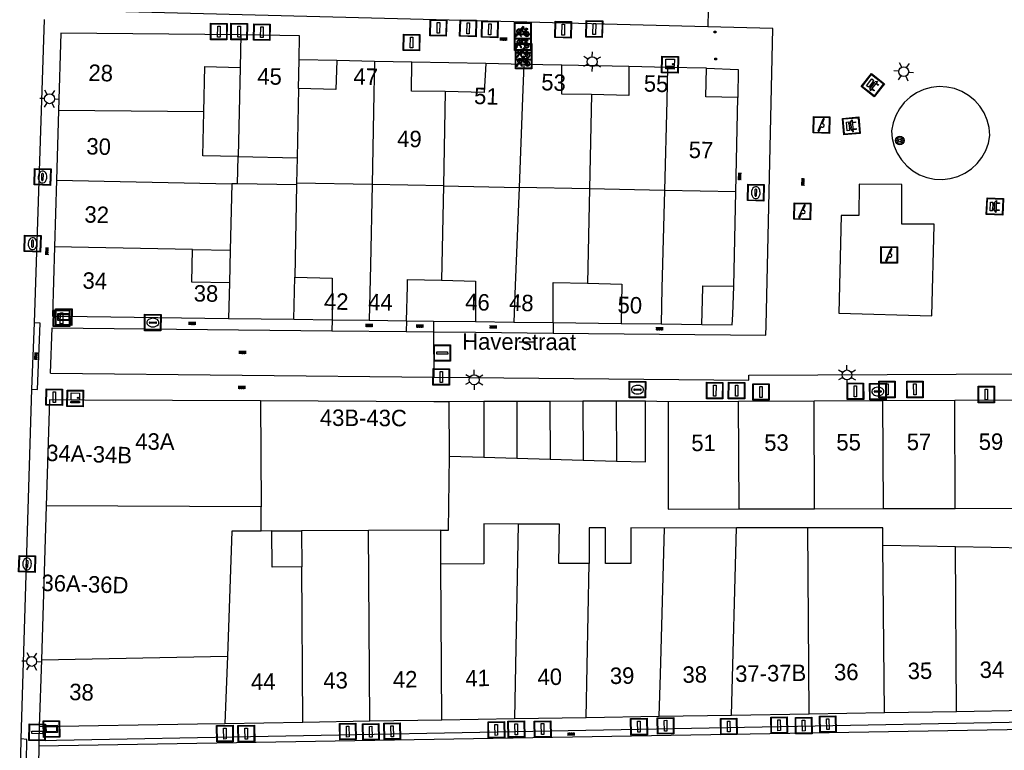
# Model space of a CAD drawing. Header units: metres. Extents: x 93870 to 95789, y 463036 to 464040.
# Tile 35 of 256: x 94147 to 94207, y 463254 to 463298. Entities that reach past the tile are written whole.
import ezdxf
from ezdxf.enums import TextEntityAlignment as Align

# ---------------------------------------------------------------- set-up
doc = ezdxf.new("R2010")
doc.units = ezdxf.units.M
doc.header["$LTSCALE"] = 25.4
for name, color, linetype in [('B_BEBOUWINGSGRENS_0', 1, 'Continuous'), ('B_TUSSENMUUR_0', 7, 'Continuous'), ('Q_BANK_0', 7, 'Continuous'), ('Q_BOOM_0', 3, 'Continuous'), ('Q_BRANDKRAAN_0', 5, 'Continuous'), ('Q_CAI-KAST_0', 10, 'Continuous'), ('Q_FIETSENREK_0', 6, 'Continuous'), ('Q_KOLK_0', 254, 'Continuous'), ('Q_LICHTMAST_0', 2, 'Continuous'), ('Q_SPEELVOORZIENING_0', 45, 'Continuous'), ('Q_STRAATNAAMBORD_0', 7, 'Continuous'), ('Q_VERKEERSBORDPAAL_0', 40, 'Continuous'), ('S_GBKN_SYMBOOL_OV_GROOT_0', 7, 'Continuous'), ('T_HEK_0', 57, 'Continuous'), ('V_WEGGRENS_0', 7, 'Continuous'), ('Z_GBKN_HUISNUMMER_0', 252, 'Continuous'), ('Z_STRAATNAAM_0', 252, 'Continuous')]:
    doc.layers.add(name, color=color, linetype=linetype)
for name, color, linetype, true_color in [('Q_AFSLUITPAAL_0', 7, 'Continuous', 0xf86a3a), ('Q_PAAL_STEEN_0', 7, 'Continuous', 0xa97373), ('Q_PAALTJE_0', 7, 'Continuous', 0x666666)]:
    doc.layers.add(name, color=color, linetype=linetype, true_color=true_color)

# ---------------------------------------------------------------- blocks, each defined once
blk = doc.blocks.new('Q_STRAATNAAMBORD')
for points in [[(-0.5, 0.5), (0.5, 0.5), (0.5, -0.5), (-0.5, -0.5)], [(-0.369, 0.22), (0.358, 0.22), (0.358, -0.214), (-0.369, -0.214)]]:
    blk.add_lwpolyline(points, close=True)
for points in [[(-0.442, 0.464), (0.438, 0.464, -0.414214), (0.459, 0.442), (0.459, -0.437, -0.414214), (0.438, -0.459), (-0.442, -0.459, -0.414214), (-0.463, -0.437), (-0.463, 0.442), (-0.463, 0.444), (-0.463, 0.446), (-0.463, 0.448), (-0.462, 0.45), (-0.461, 0.451), (-0.46, 0.453), (-0.459, 0.455), (-0.458, 0.456), (-0.457, 0.457), (-0.456, 0.459), (-0.454, 0.46), (-0.453, 0.461), (-0.451, 0.462), (-0.449, 0.462), (-0.447, 0.463), (-0.446, 0.463), (-0.444, 0.464), (-0.442, 0.464)], [(-0.287, 0.16), (0.281, 0.16, -0.414214), (0.303, 0.139), (0.303, -0.134, -0.414214), (0.281, -0.156), (-0.287, -0.156, -0.414214), (-0.308, -0.134), (-0.308, 0.139), (-0.308, 0.14), (-0.308, 0.142), (-0.307, 0.144), (-0.307, 0.146), (-0.306, 0.148), (-0.305, 0.149), (-0.304, 0.151), (-0.303, 0.152), (-0.302, 0.154), (-0.3, 0.155), (-0.299, 0.156), (-0.297, 0.157), (-0.296, 0.158), (-0.294, 0.159), (-0.292, 0.159), (-0.29, 0.16), (-0.288, 0.16), (-0.287, 0.16)]]:
    blk.add_lwpolyline(points, format="xyb")
blk = doc.blocks.new('Q_CAI-KAST')
for points in [[(-0.5, 0.5), (0.5, 0.5), (0.5, -0.5), (-0.5, -0.5)], [(-0.262, 0.264), (0.25, 0.264), (0.25, 0.187), (-0.262, 0.187)], [(-0.262, 0.107), (0.25, 0.107), (0.25, -0.332), (-0.262, -0.332)]]:
    blk.add_lwpolyline(points, close=True)
blk.add_lwpolyline([(-0.442, 0.464), (0.438, 0.464, -0.414214), (0.459, 0.442), (0.459, -0.437, -0.414214), (0.438, -0.459), (-0.442, -0.459, -0.414214), (-0.463, -0.437), (-0.463, 0.442), (-0.463, 0.444), (-0.463, 0.446), (-0.463, 0.448), (-0.462, 0.45), (-0.461, 0.451), (-0.46, 0.453), (-0.459, 0.455), (-0.458, 0.456), (-0.457, 0.457), (-0.456, 0.459), (-0.454, 0.46), (-0.453, 0.461), (-0.451, 0.462), (-0.449, 0.462), (-0.447, 0.463), (-0.446, 0.463), (-0.444, 0.464), (-0.442, 0.464)], format="xyb")
blk.add_circle((-0.177, -0.034), 0.0354)
blk = doc.blocks.new('Q_LICHTMAST')
for points in [[(0, 0.3), (0, 0.6)], [(-0.26, 0.15), (-0.52, 0.3)], [(0.26, 0.15), (0.52, 0.3)], [(-0.26, -0.15), (-0.52, -0.3)], [(0, -0.3), (0, -0.6)], [(0.26, -0.15), (0.52, -0.3)]]:
    blk.add_lwpolyline(points)
blk.add_circle((0, 0), 0.3)
blk = doc.blocks.new('Q_VERKEERSBORDPAAL')
for points in [[(-0.5, 0.5), (0.5, 0.5), (0.5, -0.5), (-0.5, -0.5)], [(-0.08, 0.333), (0.071, 0.333), (0.071, -0.329), (-0.08, -0.329)]]:
    blk.add_lwpolyline(points, close=True)
blk.add_lwpolyline([(-0.442, 0.464), (0.438, 0.464, -0.414214), (0.459, 0.442), (0.459, -0.437, -0.414214), (0.438, -0.459), (-0.442, -0.459, -0.414214), (-0.463, -0.437), (-0.463, 0.442), (-0.463, 0.444), (-0.463, 0.446), (-0.463, 0.448), (-0.462, 0.45), (-0.461, 0.451), (-0.46, 0.453), (-0.459, 0.455), (-0.458, 0.456), (-0.457, 0.457), (-0.456, 0.459), (-0.454, 0.46), (-0.453, 0.461), (-0.451, 0.462), (-0.449, 0.462), (-0.447, 0.463), (-0.446, 0.463), (-0.444, 0.464), (-0.442, 0.464)], format="xyb")
blk = doc.blocks.new('Q_AFSLUITPAAL')
for points in [[(-0.5, 0.5), (0.5, 0.5), (0.5, -0.5), (-0.5, -0.5)], [(-0.08, 0.333), (0.071, 0.333), (0.071, -0.329), (-0.08, -0.329)]]:
    blk.add_lwpolyline(points, close=True)
blk.add_lwpolyline([(-0.442, 0.464), (0.438, 0.464, -0.414214), (0.459, 0.442), (0.459, -0.437, -0.414214), (0.438, -0.459), (-0.442, -0.459, -0.414214), (-0.463, -0.437), (-0.463, 0.442), (-0.463, 0.444), (-0.463, 0.446), (-0.463, 0.448), (-0.462, 0.45), (-0.461, 0.451), (-0.46, 0.453), (-0.459, 0.455), (-0.458, 0.456), (-0.457, 0.457), (-0.456, 0.459), (-0.454, 0.46), (-0.453, 0.461), (-0.451, 0.462), (-0.449, 0.462), (-0.447, 0.463), (-0.446, 0.463), (-0.444, 0.464), (-0.442, 0.464)], format="xyb")
blk = doc.blocks.new('Q_PAAL_STEEN')
for points in [[(-0.5, 0.5), (0.5, 0.5), (0.5, -0.5), (-0.5, -0.5)], [(-0.08, 0.333), (0.071, 0.333), (0.071, -0.329), (-0.08, -0.329)]]:
    blk.add_lwpolyline(points, close=True)
blk.add_lwpolyline([(-0.442, 0.464), (0.438, 0.464, -0.414214), (0.459, 0.442), (0.459, -0.437, -0.414214), (0.438, -0.459), (-0.442, -0.459, -0.414214), (-0.463, -0.437), (-0.463, 0.442), (-0.463, 0.444), (-0.463, 0.446), (-0.463, 0.448), (-0.462, 0.45), (-0.461, 0.451), (-0.46, 0.453), (-0.459, 0.455), (-0.458, 0.456), (-0.457, 0.457), (-0.456, 0.459), (-0.454, 0.46), (-0.453, 0.461), (-0.451, 0.462), (-0.449, 0.462), (-0.447, 0.463), (-0.446, 0.463), (-0.444, 0.464), (-0.442, 0.464)], format="xyb")
blk = doc.blocks.new('Q_PAALTJE')
at = {"color": 251, "true_color": 0x666666, "xscale": 0.1, "yscale": 0.1, "zscale": 0.01}
blk.add_blockref('Q_PAAL_STEEN', (0, 0), dxfattribs=at)
blk = doc.blocks.new('Q_KOLK')
blk.add_lwpolyline([(-0.5, 0.5), (0.5, 0.5), (0.5, -0.5), (-0.5, -0.5)], close=True)
for points in [[(-0.442, 0.464), (0.438, 0.464, -0.414214), (0.459, 0.442), (0.459, -0.437, -0.414214), (0.438, -0.459), (-0.442, -0.459, -0.414214), (-0.463, -0.437), (-0.463, 0.442, -0.414214), (-0.442, 0.464)], [(-0.345, 0.105, 0.380426), (-0.276, -0.18)], [(-0.008, 0.266, 0.240218), (-0.345, 0.105)], [(-0.194, 0.045, 0.853344), (-0.194, -0.032)], [(0.331, 0.111, 0.240191), (-0.008, 0.266)], [(0.185, -0.032, 0.849746), (0.185, 0.045)], [(0.267, -0.176, 0.380426), (0.331, 0.111)], [(-0.276, -0.18, 0.148452), (0.012, -0.257)], [(0.012, -0.257, 0.131742), (0.267, -0.176)]]:
    blk.add_lwpolyline(points, format="xyb")
for points in [[(-0.194, 0.045), (0.185, 0.045)], [(0.185, -0.032), (-0.194, -0.032)]]:
    blk.add_lwpolyline(points)
blk = doc.blocks.new('Q_BRANDKRAAN')
blk.add_lwpolyline([(-0.5, 0.5), (0.5, 0.5), (0.5, -0.5), (-0.5, -0.5)], close=True)
for points in [[(-0.442, 0.464), (0.438, 0.464, -0.414214), (0.459, 0.442), (0.459, -0.437, -0.414214), (0.438, -0.459), (-0.442, -0.459, -0.414214), (-0.463, -0.437), (-0.463, 0.442), (-0.463, 0.444), (-0.463, 0.446), (-0.463, 0.448), (-0.462, 0.45), (-0.461, 0.451), (-0.46, 0.453), (-0.459, 0.455), (-0.458, 0.456), (-0.457, 0.457), (-0.456, 0.459), (-0.454, 0.46), (-0.453, 0.461), (-0.451, 0.462), (-0.449, 0.462), (-0.447, 0.463), (-0.446, 0.463), (-0.444, 0.464), (-0.442, 0.464)], [(-0.345, 0.105, 0.380426), (-0.276, -0.18)], [(-0.008, 0.266, 0.240218), (-0.345, 0.105)], [(-0.194, 0.045, 0.853344), (-0.194, -0.032)], [(0.331, 0.111, 0.240191), (-0.008, 0.266)], [(0.185, -0.032, 0.849746), (0.185, 0.045)], [(0.267, -0.176, 0.380426), (0.331, 0.111)], [(-0.276, -0.18, 0.148452), (0.012, -0.257)], [(0.012, -0.257, 0.131742), (0.267, -0.176)]]:
    blk.add_lwpolyline(points, format="xyb")
for points in [[(-0.194, 0.045), (0.185, 0.045)], [(0.185, -0.032), (-0.194, -0.032)]]:
    blk.add_lwpolyline(points)
blk = doc.blocks.new('Q_SPEELVOORZIENING')
blk.add_lwpolyline([(-0.5, 0.5), (0.5, 0.5), (0.5, -0.5), (-0.5, -0.5)], close=True)
for points in [[(-0.442, 0.464), (0.438, 0.464, -0.414214), (0.459, 0.442), (0.459, -0.437, -0.414214), (0.438, -0.459), (-0.442, -0.459, -0.414214), (-0.463, -0.437), (-0.463, 0.442), (-0.463, 0.444), (-0.463, 0.446), (-0.463, 0.448), (-0.462, 0.45), (-0.461, 0.451), (-0.46, 0.453), (-0.459, 0.455), (-0.458, 0.456), (-0.457, 0.457), (-0.456, 0.459), (-0.454, 0.46), (-0.453, 0.461), (-0.451, 0.462), (-0.449, 0.462), (-0.447, 0.463), (-0.446, 0.463), (-0.444, 0.464), (-0.442, 0.464)], [(-0.363, 0.198, 1.168313), (-0.386, 0.141)], [(-0.087, 0.021, 0.778987), (-0.04, -0.167)], [(-0.04, -0.167, 0.508825), (0.056, -0.036)], [(0.355, -0.156, 1.031322), (0.378, -0.1)]]:
    blk.add_lwpolyline(points, format="xyb")
for points in [[(-0.386, 0.141), (-0.087, 0.021)], [(-0.363, 0.198), (0.378, -0.1)], [(0.056, -0.036), (0.355, -0.156)]]:
    blk.add_lwpolyline(points)
blk = doc.blocks.new('Q_FIETSENREK')
for points in [[(-0.5, 0.5), (0.5, 0.5), (0.5, -0.5), (-0.5, -0.5)], [(-0.063, 0.145), (0.184, 0.054), (0.037, -0.093)]]:
    blk.add_lwpolyline(points, close=True)
for points in [[(-0.442, 0.464), (0.438, 0.464, -0.414214), (0.459, 0.442), (0.459, -0.437, -0.414214), (0.438, -0.459), (-0.442, -0.459, -0.414214), (-0.463, -0.437), (-0.463, 0.442), (-0.463, 0.444), (-0.463, 0.446), (-0.463, 0.448), (-0.462, 0.45), (-0.461, 0.451), (-0.46, 0.453), (-0.459, 0.455), (-0.458, 0.456), (-0.457, 0.457), (-0.456, 0.459), (-0.454, 0.46), (-0.453, 0.461), (-0.451, 0.462), (-0.449, 0.462), (-0.447, 0.463), (-0.446, 0.463), (-0.444, 0.464), (-0.442, 0.464)], [(-0.181, 0.106, 0.847256), (-0.324, -0.144)], [(-0.193, 0.075, 0.842492), (-0.305, -0.118)], [(-0.171, 0.065, 0.053288), (-0.193, 0.075)], [(-0.185, -0.134, 0.502492), (-0.147, 0.044)], [(-0.149, 0.089, 0.06236), (-0.181, 0.106)], [(-0.165, -0.161, 0.494489), (-0.125, 0.068)], [(-0.324, -0.144, 0.089606), (-0.421, -0.348)], [(-0.296, -0.162, 0.110942), (-0.375, -0.348)], [(-0.294, -0.105, 0.006942), (-0.305, -0.118)], [(-0.296, -0.162, 0.02458), (-0.283, -0.168)], [(-0.212, -0.105, 0.381614), (-0.294, -0.105)], [(-0.283, -0.168, 0.148109), (-0.198, -0.173)], [(-0.223, -0.136, 0.533998), (-0.276, -0.136)], [(-0.276, -0.136, 0.009682), (-0.271, -0.138)], [(-0.271, -0.138, 0.120201), (-0.218, -0.144)], [(-0.218, -0.144, 0.003554), (-0.223, -0.136)], [(-0.185, -0.134, 0.017985), (-0.212, -0.105)], [(-0.122, -0.348, 0.075837), (-0.198, -0.173)], [(-0.075, -0.348, 0.094234), (-0.165, -0.161)], [(0.095, -0.16, 0.385208), (0.186, -0.333)], [(0.209, -0.054, 0.224648), (0.108, -0.128)], [(0.126, -0.171, 0.376993), (0.197, -0.303)], [(0.212, -0.086, 0.20829), (0.139, -0.139)], [(0.186, -0.333, 1), (0.287, -0.06)], [(0.197, -0.303, 1), (0.276, -0.09)], [(0.287, -0.06, 0.086253), (0.238, -0.051)], [(0.276, -0.09, 0.079305), (0.241, -0.083)]]:
    blk.add_lwpolyline(points, format="xyb")
for points in [[(-0.171, 0.065), (-0.263, -0.038), (-0.239, -0.059), (-0.147, 0.044)], [(0.081, 0.221), (-0.003, 0.252), (-0.149, 0.089)], [(-0.125, 0.068), (-0.086, 0.111), (0.018, -0.131), (0.095, -0.16)], [(0.238, -0.051), (0.229, 0.053), (0.261, 0.093), (0.302, 0.078), (0.314, 0.11), (0.192, 0.155), (0.18, 0.123), (0.231, 0.104), (0.207, 0.076), (-0.04, 0.167), (0, 0.216), (0.07, 0.191), (0.081, 0.221)], [(0.209, -0.054), (0.199, 0.029), (0.057, -0.108)], [(-0.421, -0.348), (-0.375, -0.348)], [(-0.122, -0.348), (-0.075, -0.348)], [(0.057, -0.108), (0.108, -0.128)], [(0.126, -0.171), (0.253, -0.218), (0.241, -0.083)], [(0.139, -0.139), (0.222, -0.17), (0.212, -0.086)]]:
    blk.add_lwpolyline(points)
blk = doc.blocks.new('Q_BANK')
blk.add_lwpolyline([(-0.5, 0.5), (0.5, 0.5), (0.5, -0.5), (-0.5, -0.5)], close=True)
blk.add_lwpolyline([(-0.442, 0.464), (0.438, 0.464, -0.414214), (0.459, 0.442), (0.459, -0.437, -0.414214), (0.438, -0.459), (-0.442, -0.459, -0.414214), (-0.463, -0.437), (-0.463, 0.442), (-0.463, 0.444), (-0.463, 0.446), (-0.463, 0.448), (-0.462, 0.45), (-0.461, 0.451), (-0.46, 0.453), (-0.459, 0.455), (-0.458, 0.456), (-0.457, 0.457), (-0.456, 0.459), (-0.454, 0.46), (-0.453, 0.461), (-0.451, 0.462), (-0.449, 0.462), (-0.447, 0.463), (-0.446, 0.463), (-0.444, 0.464), (-0.442, 0.464)], format="xyb")
for points in [[(-0.267, 0.022), (-0.366, -0.078)], [(-0.18, 0.132), (-0.267, 0.132), (-0.267, 0.276)], [(-0.267, 0.276), (0.258, 0.276), (0.258, 0.132), (0.173, 0.132)], [(-0.18, 0.022), (-0.267, 0.022)], [(-0.267, 0.022), (-0.18, 0.022)], [(-0.18, 0.022), (-0.18, 0.132)], [(-0.18, 0.132), (-0.144, 0.132)], [(-0.144, 0.132), (-0.144, 0.022)], [(0.131, 0.132), (-0.144, 0.132)], [(0.131, 0.022), (-0.144, 0.022)], [(-0.144, 0.022), (0.131, 0.022)], [(0.131, 0.022), (-0.144, 0.022)], [(-0.144, 0.022), (0.131, 0.022)], [(-0.144, 0.022), (0.131, 0.022)], [(0.131, 0.022), (0.131, 0.132)], [(0.131, 0.132), (0.173, 0.132)], [(0.173, 0.132), (0.173, 0.022)], [(0.173, 0.022), (0.255, 0.022)], [(0.173, 0.022), (0.255, 0.022)], [(0.255, 0.022), (0.357, -0.078)], [(-0.236, -0.078), (-0.366, -0.078)], [(-0.192, -0.078), (-0.192, -0.27), (-0.236, -0.27), (-0.236, -0.078)], [(-0.236, -0.078), (-0.192, -0.078)], [(0.183, -0.078), (-0.192, -0.078)], [(0.226, -0.078), (0.226, -0.268), (0.183, -0.268), (0.183, -0.078)], [(0.183, -0.078), (0.226, -0.078)], [(0.357, -0.078), (0.226, -0.078)]]:
    blk.add_lwpolyline(points)
blk = doc.blocks.new('Q_BOOM')
for radius in [0.27, 0.18, 0.09]:
    blk.add_circle((0, 0), radius)
blk = doc.blocks.new('S_GBKN_SYMBOOL_OV_GROOT')
for points in [[(-0.21875, 0.0625), (0.21875, 0.0625)], [(-0.21875, 0), (0.21875, 0)], [(-0.1875, 0.0625), (-0.1875, 0)], [(-0.125, 0.09375), (-0.125, 0.0625)], [(-0.125, 0), (-0.125, -0.0625)], [(-0.0625, 0.0625), (-0.0625, 0)], [(0, 0.09375), (0, 0.0625)], [(0, 0), (0, -0.0625)], [(0.0625, 0.0625), (0.0625, 0)], [(0.125, 0.09375), (0.125, 0.0625)], [(0.125, 0), (0.125, -0.0625)], [(0.1875, 0.0625), (0.1875, 0)], [(-0.21875, -0.0625), (0.21875, -0.0625)], [(-0.1875, -0.0625), (-0.1875, -0.09375)], [(-0.0625, -0.0625), (-0.0625, -0.09375)], [(0.0625, -0.0625), (0.0625, -0.09375)], [(0.1875, -0.0625), (0.1875, -0.09375)]]:
    blk.add_lwpolyline(points)

msp = doc.modelspace()

# ---------------------------------------------------------------- linework, layer by layer
at = {"layer": 'B_BEBOUWINGSGRENS_0'}
for p, q in [((94149.466, 463297.481), (94149.333, 463292.791)), ((94160.407, 463297.378), (94149.466, 463297.481)), ((94163.907, 463294.111), (94163.943, 463295.86)), ((94168.52, 463295.766), (94166.229, 463295.813)), ((94170.78, 463295.728), (94168.52, 463295.766)), ((94177.58, 463295.58), (94175.269, 463295.628)), ((94158.159, 463292.698), (94158.213, 463295.447)), ((94158.213, 463295.447), (94160.362, 463295.399)), ((94160.362, 463295.399), (94160.24, 463289.988)), ((94179.891, 463295.533), (94177.58, 463295.58)), ((94186.315, 463295.402), (94183.95, 463295.45)), ((94188.681, 463295.353), (94186.315, 463295.402)), ((94190.457, 463287.837), (94190.575, 463293.564)), ((94149.333, 463292.791), (94149.212, 463288.552)), ((94160.203, 463288.334), (94160.24, 463289.988)), ((94160.24, 463289.988), (94163.821, 463289.915)), ((94163.821, 463289.915), (94163.79, 463288.379)), ((94149.212, 463288.552), (94149.098, 463284.514)), ((94159.862, 463288.341), (94159.765, 463284.304)), ((94160.203, 463288.334), (94159.862, 463288.341)), ((94163.787, 463288.263), (94160.203, 463288.334)), ((94163.787, 463288.263), (94163.672, 463282.657)), ((94163.79, 463288.379), (94163.787, 463288.263)), ((94190.34, 463282.11), (94190.457, 463287.837)), ((94149.098, 463284.514), (94148.978, 463280.297)), ((94157.474, 463284.349), (94159.765, 463284.304)), ((94159.765, 463284.304), (94159.715, 463282.315)), ((94163.622, 463280.11), (94163.672, 463282.657)), ((94163.672, 463282.657), (94165.953, 463282.61)), ((94172.582, 463282.474), (94174.642, 463282.432)), ((94159.715, 463282.315), (94159.661, 463280.16)), ((94174.642, 463282.432), (94174.641, 463279.969)), ((94181.449, 463282.292), (94183.529, 463282.25)), ((94183.529, 463282.25), (94183.498, 463279.855)), ((94159.661, 463280.16), (94163.622, 463280.11)), ((94165.939, 463280.08), (94168.197, 463280.051)), ((94168.197, 463280.051), (94170.452, 463280.022)), ((94174.641, 463279.969), (94176.979, 463279.939)), ((94176.979, 463279.939), (94179.37, 463279.908)), ((94183.498, 463279.855), (94185.912, 463279.824)), ((94185.912, 463279.824), (94188.393, 463279.793)), ((94148.797, 463275.224), (94148.592, 463268.792)), ((94172.115, 463275.105), (94161.604, 463275.151)), ((94173.057, 463275.101), (94172.115, 463275.105)), ((94175.149, 463275.108), (94173.057, 463275.101)), ((94177.149, 463275.114), (94175.149, 463275.108)), ((94179.168, 463275.121), (94177.149, 463275.114)), ((94181.169, 463275.128), (94179.168, 463275.121)), ((94183.189, 463275.134), (94181.169, 463275.128)), ((94184.98, 463275.14), (94183.189, 463275.134)), ((94190.62, 463275.11), (94186.35, 463275.09)), ((94195.2, 463275.131), (94190.62, 463275.11)), ((94199.38, 463275.15), (94195.2, 463275.131)), ((94203.75, 463275.17), (94199.38, 463275.15)), ((94208.12, 463275.19), (94203.75, 463275.17)), ((94173.064, 463271.806), (94175.164, 463271.743)), ((94175.164, 463271.743), (94177.166, 463271.684)), ((94177.166, 463271.684), (94179.186, 463271.624)), ((94179.186, 463271.624), (94181.185, 463271.564)), ((94181.185, 463271.564), (94183.206, 463271.504)), ((94148.592, 463268.792), (94148.294, 463259.435)), ((94190.65, 463268.592), (94195.23, 463268.604)), ((94195.23, 463268.604), (94199.411, 463268.615)), ((94199.411, 463268.615), (94203.78, 463268.627)), ((94203.78, 463268.627), (94208.15, 463268.638)), ((94162.287, 463267.255), (94164.086, 463267.265)), ((94164.086, 463267.265), (94164.1, 463265.079)), ((94172.549, 463265.243), (94172.535, 463267.31)), ((94190.499, 463267.437), (94186.115, 463267.432)), ((94194.835, 463267.444), (94190.499, 463267.437)), ((94203.791, 463266.292), (94199.38, 463266.38)), ((94208.162, 463266.205), (94203.791, 463266.292)), ((94148.294, 463259.435), (94148.165, 463255.393)), ((94190.194, 463256.08), (94194.909, 463256.157)), ((94194.909, 463256.157), (94199.488, 463256.232)), ((94199.488, 463256.232), (94203.858, 463256.303)), ((94203.858, 463256.303), (94208.226, 463256.374)), ((94159.441, 463255.577), (94164.161, 463255.654)), ((94164.161, 463255.654), (94168.23, 463255.721)), ((94168.23, 463255.721), (94172.61, 463255.792)), ((94172.61, 463255.792), (94177.023, 463255.865)), ((94177.023, 463255.865), (94181.376, 463255.936)), ((94181.376, 463255.936), (94185.808, 463256.008)), ((94185.808, 463256.008), (94190.194, 463256.08))]:
    msp.add_line(p, q, dxfattribs=at)
for points in [[(94163.943, 463295.86), (94163.973, 463297.319), (94160.407, 463297.378)], [(94166.229, 463295.813), (94166.174, 463294.064), (94163.907, 463294.111)], [(94172.817, 463293.928), (94170.758, 463293.966), (94170.78, 463295.728)], [(94175.269, 463295.628), (94175.177, 463293.88), (94172.817, 463293.928)], [(94181.684, 463293.746), (94179.882, 463293.783), (94179.891, 463295.533)], [(94183.95, 463295.45), (94183.95, 463293.7), (94181.684, 463293.746)], [(94190.575, 463293.564), (94188.631, 463293.604), (94188.681, 463295.353)], [(94160.24, 463289.988), (94158.106, 463290.036), (94158.159, 463292.698)], [(94159.715, 463282.315), (94157.435, 463282.36), (94157.474, 463284.349)], [(94165.953, 463282.61), (94165.943, 463280.852), (94165.941, 463280.568), (94165.939, 463280.08)], [(94170.452, 463280.022), (94170.512, 463282.119), (94170.523, 463282.516), (94172.582, 463282.474)], [(94179.37, 463279.908), (94179.369, 463282.08), (94179.369, 463282.335), (94181.449, 463282.292)], [(94188.393, 463279.793), (94188.458, 463282.041), (94188.461, 463282.148), (94190.34, 463282.11)], [(94148.978, 463280.297), (94151.069, 463280.27), (94159.661, 463280.16)], [(94161.604, 463275.151), (94150.912, 463275.197), (94148.797, 463275.224)], [(94183.206, 463271.504), (94184.98, 463271.451), (94184.98, 463275.14)], [(94186.35, 463275.09), (94186.35, 463273.089), (94186.35, 463268.58), (94190.65, 463268.592)], [(94172.535, 463267.31), (94173.005, 463267.312), (94173.064, 463271.806)], [(94177.248, 463267.67), (94175.146, 463267.693), (94175.162, 463265.26), (94172.549, 463265.243)], [(94181.548, 463265.29), (94179.703, 463265.29), (94179.749, 463267.674), (94177.248, 463267.67)], [(94164.1, 463265.079), (94162.298, 463265.067), (94162.287, 463267.255)], [(94186.115, 463267.432), (94184.08, 463267.447), (94184.081, 463265.291), (94182.548, 463265.29), (94182.547, 463267.446), (94181.547, 463267.446), (94181.548, 463265.29)], [(94199.38, 463266.38), (94199.38, 463267.45), (94194.835, 463267.444)], [(94148.165, 463255.393), (94157.774, 463255.55), (94159.441, 463255.577)]]:
    msp.add_lwpolyline(points, dxfattribs=at)
at = {"layer": 'B_TUSSENMUUR_0'}
for p, q in [((94160.407, 463297.378), (94160.362, 463295.399)), ((94163.907, 463294.111), (94163.821, 463289.915)), ((94172.817, 463293.928), (94172.7, 463288.201)), ((94181.684, 463293.746), (94181.567, 463288.019)), ((94158.159, 463292.698), (94149.333, 463292.791)), ((94149.212, 463288.552), (94159.862, 463288.341)), ((94168.367, 463288.286), (94163.79, 463288.379)), ((94172.7, 463288.201), (94168.367, 463288.286)), ((94172.7, 463288.201), (94172.582, 463282.474)), ((94172.7, 463288.201), (94177.293, 463288.103)), ((94181.567, 463288.019), (94177.293, 463288.103)), ((94181.567, 463288.019), (94181.449, 463282.292)), ((94186.121, 463287.922), (94181.567, 463288.019)), ((94190.457, 463287.837), (94186.121, 463287.922)), ((94161.604, 463275.151), (94161.638, 463268.716)), ((94173.064, 463271.806), (94173.057, 463275.101)), ((94175.149, 463275.108), (94175.164, 463271.743)), ((94177.149, 463275.114), (94177.166, 463271.684)), ((94179.168, 463275.121), (94179.186, 463271.624)), ((94181.169, 463275.128), (94181.185, 463271.564)), ((94183.189, 463275.134), (94183.206, 463271.504)), ((94190.65, 463268.592), (94190.62, 463275.11)), ((94195.23, 463268.604), (94195.2, 463275.131)), ((94199.411, 463268.615), (94199.38, 463275.15)), ((94203.78, 463268.627), (94203.75, 463275.17)), ((94161.638, 463268.716), (94148.592, 463268.792)), ((94161.646, 463267.252), (94161.638, 463268.716)), ((94177.248, 463267.67), (94177.023, 463255.865)), ((94159.851, 463267.243), (94159.595, 463259.654)), ((94161.646, 463267.252), (94159.851, 463267.243)), ((94162.287, 463267.255), (94161.646, 463267.252)), ((94168.155, 463267.287), (94164.086, 463267.265)), ((94172.535, 463267.31), (94168.155, 463267.287)), ((94168.23, 463255.721), (94168.155, 463267.287)), ((94190.194, 463256.08), (94190.499, 463267.437)), ((94194.909, 463256.157), (94194.835, 463267.444)), ((94199.488, 463256.232), (94199.38, 463266.38)), ((94203.858, 463256.303), (94203.791, 463266.292)), ((94172.61, 463255.792), (94172.549, 463265.243)), ((94181.376, 463255.936), (94181.548, 463265.29)), ((94164.161, 463255.654), (94164.1, 463265.079)), ((94148.294, 463259.435), (94159.595, 463259.654)), ((94159.595, 463259.654), (94159.441, 463255.577))]:
    msp.add_line(p, q, dxfattribs=at)
for points in [[(94168.52, 463295.766), (94168.48, 463293.824), (94168.367, 463288.286)], [(94177.58, 463295.58), (94177.503, 463293.561), (94177.293, 463288.103)], [(94186.315, 463295.402), (94186.263, 463293.39), (94186.121, 463287.922)], [(94168.367, 463288.286), (94168.266, 463283.391), (94168.197, 463280.051)], [(94177.293, 463288.103), (94177.064, 463282.152), (94176.979, 463279.939)], [(94186.121, 463287.922), (94185.968, 463282.001), (94185.912, 463279.824)], [(94157.474, 463284.349), (94151.153, 463284.474), (94149.098, 463284.514)], [(94185.808, 463256.008), (94185.876, 463258.542), (94186.115, 463267.432)]]:
    msp.add_lwpolyline(points, dxfattribs=at)
at = {"layer": 'T_HEK_0'}
msp.add_lwpolyline([(94188.681, 463295.353), (94190.593, 463295.279), (94190.575, 463293.564)], dxfattribs=at)
at = {"layer": 'V_WEGGRENS_0'}
for p, q in [((94188.748, 463297.862), (94149.501, 463298.879)), ((94147.877, 463279.895), (94148.475, 463298.302)), ((94192.7, 463297.76), (94188.748, 463297.862)), ((94192.293, 463279.723), (94192.7, 463297.76)), ((94166.229, 463295.813), (94163.943, 463295.86)), ((94175.269, 463295.628), (94170.78, 463295.728)), ((94183.95, 463295.45), (94179.891, 463295.533)), ((94205.874, 463291.268), (94205.832, 463291.742)), ((94202.361, 463280.311), (94202.504, 463285.82)), ((94163.622, 463280.11), (94165.939, 463280.08)), ((94165.939, 463280.08), (94165.935, 463279.412)), ((94147.72, 463275.858), (94147.877, 463279.895)), ((94148.854, 463276.83), (94148.953, 463279.588)), ((94148.953, 463279.588), (94165.935, 463279.412)), ((94170.452, 463280.022), (94170.448, 463279.366)), ((94170.452, 463280.022), (94172.099, 463280.001)), ((94172.099, 463280.001), (94172.101, 463279.349)), ((94172.099, 463280.001), (94174.641, 463279.969)), ((94179.37, 463279.908), (94179.372, 463279.273)), ((94179.37, 463279.908), (94183.498, 463279.855)), ((94188.393, 463279.793), (94190.238, 463279.769)), ((94165.935, 463279.412), (94170.448, 463279.366)), ((94170.448, 463279.366), (94172.101, 463279.349)), ((94172.101, 463279.349), (94172.11, 463276.6)), ((94148.854, 463276.83), (94172.11, 463276.6)), ((94147.065, 463254.639), (94147.72, 463275.858)), ((94186.35, 463275.09), (94184.98, 463275.14)), ((94148.148, 463254.542), (94208.198, 463255.666)), ((94208.184, 463255.199), (94148.141, 463254.192)), ((94148.165, 463255.393), (94148.148, 463254.542)), ((94146.998, 463250.596), (94147.065, 463254.639)), ((94148.148, 463254.542), (94148.141, 463254.192))]:
    msp.add_line(p, q, dxfattribs=at)
for points in [[(94188.814, 463300.322), (94188.802, 463299.903), (94188.748, 463297.862)], [(94172.11, 463276.6), (94191.24, 463276.41), (94191.24, 463276.71), (94216.42, 463276.83), (94216.879, 463296.24)], [(94205.832, 463291.742), (94205.716, 463292.204), (94205.528, 463292.641), (94205.272, 463293.043), (94204.957, 463293.399), (94204.588, 463293.701), (94204.177, 463293.94), (94203.733, 463294.111), (94203.267, 463294.209), (94202.791, 463294.233), (94202.318, 463294.18), (94201.859, 463294.053), (94201.427, 463293.855), (94201.031, 463293.59), (94200.682, 463293.267), (94200.389, 463292.892), (94200.159, 463292.475), (94199.998, 463292.027), (94199.911, 463291.559), (94199.952, 463291.084), (94200.069, 463290.623), (94200.257, 463290.186), (94200.512, 463289.784), (94200.828, 463289.428), (94201.196, 463289.126), (94201.608, 463288.887), (94202.052, 463288.716), (94202.518, 463288.617), (94202.993, 463288.594), (94203.466, 463288.647), (94203.925, 463288.774), (94204.358, 463288.972), (94204.754, 463289.236), (94205.103, 463289.56), (94205.396, 463289.935), (94205.626, 463290.352), (94205.786, 463290.8), (94205.874, 463291.268)], [(94202.504, 463285.82), (94202.505, 463285.878), (94200.527, 463285.889), (94200.541, 463288.289), (94197.941, 463288.304), (94197.93, 463286.411), (94196.844, 463286.417), (94196.706, 463280.472), (94202.361, 463280.311)], [(94190.238, 463279.769), (94190.266, 463280.405), (94190.34, 463282.11)], [(94147.72, 463275.858), (94148.062, 463275.854), (94148.216, 463279.877), (94147.877, 463279.895)], [(94179.372, 463279.273), (94192.28, 463279.14), (94192.293, 463279.723)], [(94172.101, 463279.349), (94174.643, 463279.322), (94179.372, 463279.273)], [(94146.998, 463250.596), (94147.347, 463250.586), (94147.416, 463254.598), (94147.065, 463254.639)], [(94148.141, 463254.192), (94148.095, 463251.867), (94148.081, 463251.168)]]:
    msp.add_lwpolyline(points, dxfattribs=at)
at = {"layer": 'Z_STRAATNAAM_0'}
msp.add_line((94177.3, 463278.741), (94178.3, 463278.736), dxfattribs=at)

# ---------------------------------------------------------------- block references
at = {"layer": 'Q_AFSLUITPAAL_0', "rotation": 90.18758100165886}
msp.add_blockref('Q_AFSLUITPAAL', (94172.631, 463278.062), dxfattribs=at)
at = {"layer": 'Q_BANK_0'}
for p, rotation in [((94198.774, 463294.323), 51.99830270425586), ((94197.466, 463291.849), 94.93330297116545), ((94206.183, 463286.957), 87.56251177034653)]:
    msp.add_blockref('Q_BANK', p, dxfattribs=dict(at, rotation=rotation))
at = {"layer": 'Q_BOOM_0', "rotation": 104.2407660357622}
msp.add_blockref('Q_BOOM', (94200.41, 463290.963), dxfattribs=at)
at = {"layer": 'Q_BRANDKRAAN_0', "rotation": 88.13924976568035}
msp.add_blockref('Q_BRANDKRAAN', (94147.762, 463284.705), dxfattribs=at)
at = {"layer": 'Q_CAI-KAST_0'}
for p, rotation in [((94186.454, 463295.564), 178.8135706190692), ((94150.344, 463275.303), 179.2686042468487)]:
    msp.add_blockref('Q_CAI-KAST', p, dxfattribs=dict(at, rotation=rotation))
at = {"layer": 'Q_FIETSENREK_0'}
for p in [(94177.521, 463297.623), (94177.527, 463296.931), (94177.578, 463296.345), (94177.568, 463295.821)]:
    msp.add_blockref('Q_FIETSENREK', p, dxfattribs=at)
at = {"layer": 'Q_KOLK_0'}
for p, rotation in [((94148.366, 463288.751), 88.13924976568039), ((94191.67, 463287.8), 88.70735567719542), ((94155.057, 463279.91), 179.2665047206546), ((94184.48, 463275.84), 179.4309545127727), ((94199.08, 463275.72), 0.2604335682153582), ((94147.43, 463265.26), 88.2319231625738)]:
    msp.add_blockref('Q_KOLK', p, dxfattribs=dict(at, rotation=rotation))
at = {"layer": 'Q_LICHTMAST_0'}
for p, rotation in [((94181.733, 463295.747), 178.8285570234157), ((94200.65, 463295.14), 24.62356478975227), ((94148.79, 463293.496), 88.13924976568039), ((94197.2, 463276.73), 0.2730516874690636), ((94174.57, 463276.435), 179.4309545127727), ((94147.708, 463259.337), 88.2319231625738)]:
    msp.add_blockref('Q_LICHTMAST', p, dxfattribs=dict(at, rotation=rotation))
at = {"layer": 'Q_PAAL_STEEN_0'}
for p, rotation in [((94159.065, 463297.573), 179.4606259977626), ((94160.296, 463297.573), 179.4606259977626), ((94161.681, 463297.54), 179.0521192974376), ((94172.392, 463297.804), 178.5156376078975), ((94174.198, 463297.779), 178.5156376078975), ((94175.519, 463297.715), 178.5156376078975), ((94179.973, 463297.698), 178.5156376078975), ((94181.86, 463297.731), 178.5156376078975), ((94170.764, 463296.913), 179.03671040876), ((94172.57, 463276.608), 179.4309545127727), ((94149.077, 463275.38), 179.2686042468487), ((94189.169, 463275.782), 179.4309545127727), ((94190.5, 463275.782), 179.4309545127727), ((94191.985, 463275.697), 0.2627080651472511), ((94197.713, 463275.737), 0.2604335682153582), ((94199.633, 463275.847), 0.2622214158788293), ((94201.331, 463275.847), 0.2622214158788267), ((94205.665, 463275.54), 0.2622214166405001), ((94166.895, 463255.078), 1.072322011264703), ((94168.298, 463255.062), 1.072322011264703), ((94169.594, 463255.094), 1.072322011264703), ((94175.918, 463255.179), 1.072322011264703), ((94177.129, 463255.216), 1.072322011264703), ((94178.729, 463255.227), 1.072322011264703), ((94184.576, 463255.376), 1.072322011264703), ((94186.191, 463255.427), 1.072322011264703), ((94190.028, 463255.385), 1.072322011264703), ((94193.084, 463255.462), 1.072322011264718), ((94194.577, 463255.44), 1.072322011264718), ((94196.044, 463255.526), 1.072322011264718), ((94159.438, 463254.955), 1.072322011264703), ((94160.734, 463254.95), 1.072322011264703)]:
    msp.add_blockref('Q_PAAL_STEEN', p, dxfattribs=dict(at, rotation=rotation))
at = {"layer": 'Q_PAALTJE_0'}
for p, rotation in [((94189.19, 463297.555), 178.5215403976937), ((94189.228, 463295.903), 88.47034470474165)]:
    msp.add_blockref('Q_PAALTJE', p, dxfattribs=dict(at, rotation=rotation))
at = {"layer": 'Q_SPEELVOORZIENING_0'}
for p, rotation in [((94195.654, 463291.907), 88.70735567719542), ((94194.494, 463286.665), 88.70735567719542), ((94199.764, 463284.015), 89.6657784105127)]:
    msp.add_blockref('Q_SPEELVOORZIENING', p, dxfattribs=dict(at, rotation=rotation))
at = {"layer": 'Q_STRAATNAAMBORD_0'}
for p, rotation in [((94149.653, 463280.245), 179.2602103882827), ((94148.905, 463255.231), 0.9360637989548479)]:
    msp.add_blockref('Q_STRAATNAAMBORD', p, dxfattribs=dict(at, rotation=rotation))
at = {"layer": 'Q_VERKEERSBORDPAAL_0'}
for p, rotation in [((94149.518, 463280.167), 179.2602103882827), ((94148.042, 463255.031), 88.85558317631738)]:
    msp.add_blockref('Q_VERKEERSBORDPAAL', p, dxfattribs=dict(at, rotation=rotation))
at = {"layer": 'S_GBKN_SYMBOOL_OV_GROOT_0'}
for p, rotation in [((94176.348, 463297.116), 178.5156376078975), ((94190.691, 463288.785), 88.819635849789), ((94194.529, 463288.447), 88.70735567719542), ((94148.636, 463284.241), 88.37001692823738), ((94157.45, 463279.854), 179.2665047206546), ((94168.194, 463279.723), 179.263199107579), ((94171.275, 463279.686), 179.2694923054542), ((94175.735, 463279.637), 179.264850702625), ((94185.83, 463279.524), 179.2642619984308), ((94147.968, 463277.873), 87.77287430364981), ((94160.502, 463278.094), 179.4062126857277), ((94160.468, 463275.968), 179.433367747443), ((94180.454, 463254.929), 0.9608354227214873)]:
    msp.add_blockref('S_GBKN_SYMBOOL_OV_GROOT', p, dxfattribs=dict(at, rotation=rotation))

# ---------------------------------------------------------------- texts
at = {"layer": 'Z_GBKN_HUISNUMMER_0', "linetype": 'Continuous'}
for s, rotation, p in [('28', 358.4, (94151.898, 463295.065)), ('45', 359, (94162.149, 463294.849)), ('47', 358.9, (94167.99, 463294.843)), ('53', 357.8, (94179.391, 463294.489)), ('55', 358.5, (94185.614, 463294.407)), ('51', 357.8, (94175.308, 463293.647)), ('49', 358.9, (94170.639, 463291.062)), ('30', 358.3, (94151.771, 463290.6)), ('57', 358.9, (94188.338, 463290.379)), ('32', 358.4, (94151.654, 463286.462)), ('34', 358.4, (94151.54, 463282.449)), ('38', 359.3, (94158.288, 463281.678)), ('42', 358.8, (94166.196, 463281.196)), ('44', 358.8, (94168.88, 463281.148)), ('46', 357.8, (94174.774, 463281.152)), ('48', 357.8, (94177.437, 463281.109)), ('50', 358.5, (94184.021, 463280.97)), ('43B-43C', 359.7, (94167.842, 463274.124)), ('43A', 359.7, (94155.186, 463272.688)), ('51', 0.3, (94188.497, 463272.6)), ('53', 0.3, (94192.921, 463272.621)), ('55', 0.3, (94197.301, 463272.641)), ('57', 0.3, (94201.576, 463272.66)), ('59', 0.3, (94205.946, 463272.68)), ('34A-34B', 358.2, (94151.193, 463271.928)), ('36A-36D', 358.2, (94150.942, 463264.034)), ('39', 0.9, (94183.551, 463258.472)), ('38', 0.9, (94187.96, 463258.544)), ('37-37B', 0.9, (94192.57, 463258.619)), ('36', 0.9, (94197.158, 463258.694)), ('35', 0.9, (94201.632, 463258.767)), ('34', 0.9, (94206.001, 463258.838)), ('44', 0.9, (94161.76, 463258.115)), ('43', 0.9, (94166.154, 463258.187)), ('42', 0.9, (94170.379, 463258.256)), ('41', 1, (94174.775, 463258.328)), ('40', 0.9, (94179.159, 463258.4)), ('38', 358.2, (94150.733, 463257.471))]:
    msp.add_text(s, height=1, rotation=rotation, dxfattribs=at).set_placement(p, align=Align.MIDDLE)
at = {"layer": 'Z_STRAATNAAM_0', "linetype": 'Continuous'}
msp.add_text('Haverstraat', height=1, rotation=359.71352, dxfattribs=at).set_placement((94177.3, 463278.741), align=Align.MIDDLE)

doc.saveas('drawing.dxf')
